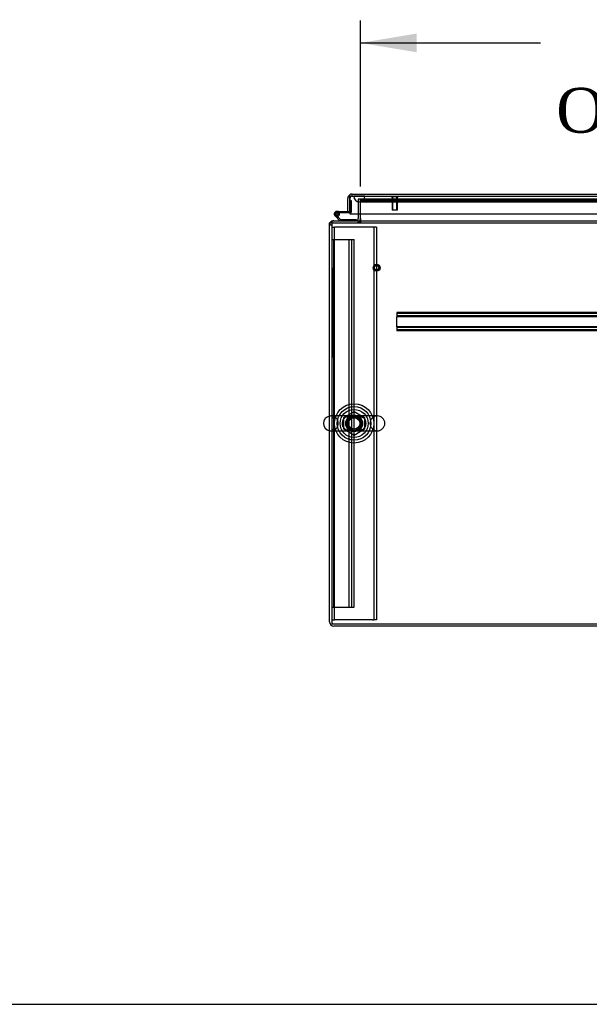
# Model space of a CAD drawing. Header units: inches. Extents: x 1 to 359, y -2 to 239.
# Tile 15 of 83: x 73 to 98, y 1 to 45. Entities that reach past the tile are written whole.
import ezdxf
from ezdxf.enums import TextEntityAlignment as Align
from ezdxf.lldxf.tags import DXFTag

# ---------------------------------------------------------------- set-up
doc = ezdxf.new("R2010")
doc.units = ezdxf.units.IN
doc.header["$MEASUREMENT"] = 0
for name, color, linetype in [('COM50677-2', 7, 'Continuous'), ('COM53964-1', 7, 'Continuous'), ('COM54746-60', 7, 'Continuous'), ('COM55914', 7, 'Continuous'), ('COM70220', 7, 'Continuous'), ('COM71195-8', 7, 'Continuous'), ('COM71298-3', 7, 'Continuous'), ('COM71299-3', 7, 'Continuous'), ('COM71300-3', 7, 'Continuous'), ('Default', 7, 'Continuous'), ('NTS18024', 7, 'Continuous'), ('QLB20185', 7, 'Continuous'), ('SCS86414', 7, 'Continuous'), ('STD26258', 7, 'Continuous'), ('WAF25377', 7, 'Continuous'), ('WAM254785', 7, 'Continuous')]:
    doc.layers.add(name, color=color, linetype=linetype)
doc.styles.add('SEACAD_Times_New_Roman', font='times.ttf')
tags = doc.linetypes.add('HIDDEN2', pattern=[0.1875, 0.125, -0.0625]).pattern_tags.tags
tags[6:7] = [DXFTag(74, 4), DXFTag(75, 0), DXFTag(340, '0'), DXFTag(46, 0.0), DXFTag(50, 0.0), DXFTag(44, 0.0), DXFTag(45, 0.0)]
tags[4:5] = [DXFTag(74, 4), DXFTag(75, 0), DXFTag(340, '0'), DXFTag(46, 0.0), DXFTag(50, 0.0), DXFTag(44, 0.0), DXFTag(45, 0.0)]
doc.dimstyles.new('HAMMOND_(STH_-_540x360)', dxfattribs={"dimtxt": 2, "dimasz": 2.5, "dimexe": 1, "dimexo": 1, "dimgap": 0.5, "dimtad": 0, "dimtih": 1, "dimtoh": 1, "dimzin": 0, "dimdsep": 46, "dimtxsty": 'SEACAD_Times_New_Roman', "dimblk1": '_SE_FILLED', "dimblk2": '_SE_FILLED', "dimsah": 1, "dimcen": 1, "dimadec": 0, "dimazin": 0, "dimtfac": 0.8, "dimtofl": 0, "dimtmove": 0, "dimatfit": 3, "dimfxl": 1, "dimtolj": 1, "dimtzin": 0, "dimarcsym": 0})

# ---------------------------------------------------------------- blocks, each defined once
blk = doc.blocks.new('SE2')
at = {"layer": 'COM50677-2', "color": 7, "linetype": 'HIDDEN2'}
for p, q in [((86.974, 35.305), (87.099, 35.305)), ((87.159, 35.305), (87.099, 35.305)), ((87.099, 17.805), (87.099, 35.305)), ((88.789, 35.305), (87.159, 35.305)), ((88.849, 35.305), (88.789, 35.305)), ((88.849, 35.305), (88.849, 17.805)), ((88.974, 35.305), (88.849, 35.305)), ((88.974, 35.305), (88.974, 17.805)), ((86.974, 17.805), (87.099, 17.805)), ((87.159, 17.805), (87.099, 17.805)), ((88.789, 17.805), (87.159, 17.805)), ((88.789, 17.805), (88.849, 17.805)), ((88.974, 17.805), (88.849, 17.805))]:
    blk.add_line(p, q, dxfattribs=at)
blk.add_circle((87.974, 26.555), 0.375, dxfattribs=at)
at = {"layer": 'COM53964-1', "color": 7, "linetype": 'HIDDEN2'}
for p, q in [((86.974, 34.743), (87.112, 34.743)), ((87.069, 18.368), (87.069, 34.743)), ((87.112, 34.743), (87.836, 34.743)), ((87.753, 18.368), (87.753, 34.743)), ((87.836, 34.743), (87.974, 34.743)), ((87.879, 18.368), (87.879, 34.743)), ((87.974, 18.368), (87.974, 34.743)), ((87.069, 26.806), (86.974, 26.806)), ((86.974, 26.306), (87.069, 26.306)), ((86.974, 18.368), (87.112, 18.368)), ((87.112, 18.368), (87.836, 18.368)), ((87.836, 18.368), (87.974, 18.368))]:
    blk.add_line(p, q, dxfattribs=at)
at = {"layer": 'COM54746-60', "color": 7, "linetype": 'Continuous'}
for p, q in [((87.786, 36.489), (87.786, 36.489)), ((87.274, 36.001), (87.206, 36.001)), ((87.274, 36.001), (87.786, 36.001)), ((87.786, 36.001), (87.786, 36.003)), ((87.339, 35.586), (87.127, 35.798)), ((87.17, 35.843), (87.365, 35.648)), ((87.323, 35.884), (87.261, 35.884)), ((87.31, 35.939), (87.33, 35.939)), ((87.786, 35.939), (87.33, 35.939)), ((87.365, 35.648), (88.058, 35.648)), ((88.058, 35.648), (88.058, 35.586))]:
    blk.add_line(p, q, dxfattribs=at)
at = {"layer": 'COM54746-60', "color": 7, "linetype": 'HIDDEN2'}
for p, q in [((87.786, 36.489), (87.848, 36.489)), ((87.848, 36.489), (87.848, 35.964)), ((87.144, 35.872), (87.144, 35.897)), ((87.194, 35.947), (87.219, 35.947)), ((87.219, 35.822), (87.194, 35.822)), ((87.206, 35.939), (87.31, 35.939)), ((87.323, 35.895), (87.261, 35.889)), ((87.269, 35.897), (87.269, 35.872)), ((87.593, 35.648), (87.593, 35.586)), ((87.823, 35.939), (87.786, 35.939)), ((87.897, 35.586), (87.897, 35.648))]:
    blk.add_line(p, q, dxfattribs=at)
at = {"layer": 'COM54746-60', "color": 7, "linetype": 'Continuous'}
blk.add_circle((87.206, 35.884), 0.05, dxfattribs=at)
for radius, start, end in [(0.117, 0, 227.608), (0.135, 24.0421, 60.0736), (0.055, 0, 228.8041), (0.055, 228.8041, 0), (0.117, 287.0274, 0)]:
    blk.add_arc((87.206, 35.884), radius, start, end, dxfattribs=at)
at = {"layer": 'COM54746-60', "color": 7, "linetype": 'HIDDEN2'}
for centre, radius, start, end in [((87.206, 35.884), 0.117, 227.608, 287.0274), ((87.194, 35.897), 0.05, 90, 180), ((87.194, 35.872), 0.05, 180, 270), ((87.206, 35.884), 0.135, 255.0294, 291.0142), ((87.219, 35.897), 0.05, 0, 90), ((87.219, 35.872), 0.05, 270, 0), ((87.823, 35.964), 0.025, 270, 0)]:
    blk.add_arc(centre, radius, start, end, dxfattribs=at)
at = {"layer": 'COM55914', "color": 7, "linetype": 'HIDDEN2'}
for p, q in [((119.504, 31.491), (89.879, 31.491)), ((89.879, 31.491), (89.879, 31.448)), ((119.504, 31.451), (89.879, 31.451)), ((89.879, 31.448), (89.879, 31.346)), ((89.879, 31.346), (89.879, 31.303)), ((119.504, 31.343), (89.879, 31.343)), ((89.879, 30.866), (89.879, 31.303)), ((119.504, 31.303), (89.879, 31.303)), ((119.504, 30.866), (89.879, 30.866)), ((89.879, 30.866), (89.879, 30.823)), ((119.504, 30.826), (89.879, 30.826)), ((89.879, 30.823), (89.879, 30.721)), ((89.879, 30.721), (89.879, 30.678)), ((119.504, 30.718), (89.879, 30.718)), ((119.504, 30.678), (89.879, 30.678))]:
    blk.add_line(p, q, dxfattribs=at)
at = {"layer": 'COM70220', "color": 7, "linetype": 'HIDDEN2'}
for p, q in [((87.958, 36.677), (88.457, 36.677)), ((87.958, 36.676), (87.958, 36.677)), ((87.958, 36.676), (88.457, 36.676)), ((88.207, 36.674), (87.958, 36.676)), ((88.456, 36.676), (88.207, 36.674)), ((88.207, 36.674), (88.457, 36.674)), ((88.207, 36.428), (88.457, 36.428)), ((88.456, 36.677), (88.456, 36.676)), ((88.457, 36.677), (120.925, 36.677)), ((88.457, 36.676), (120.925, 36.676)), ((88.457, 36.674), (120.925, 36.674)), ((88.457, 36.428), (120.925, 36.428))]:
    blk.add_line(p, q, dxfattribs=at)
blk.add_arc((88.207, 36.678), 0.25, 180, 0, dxfattribs=at)
at = {"layer": 'COM71195-8', "color": 7, "linetype": 'Continuous'}
for p, q in [((87.691, 36.003), (87.691, 36.583)), ((87.786, 36.748), (87.786, 36.583)), ((87.786, 36.583), (87.786, 36.748)), ((87.786, 36.003), (87.786, 36.583)), ((87.786, 36.583), (87.786, 35.898)), ((87.881, 36.773), (121.501, 36.773)), ((87.691, 36.003), (87.786, 36.003)), ((87.786, 35.898), (121.596, 35.898))]:
    blk.add_line(p, q, dxfattribs=at)
at = {"layer": 'COM71195-8', "color": 7, "linetype": 'HIDDEN2'}
for q in [(87.881, 36.773), (121.501, 36.678)]:
    blk.add_line((87.881, 36.678), q, dxfattribs=at)
at = {"layer": 'COM71195-8', "color": 7, "linetype": 'Continuous'}
for start, end in [(120, 180), (90, 120)]:
    blk.add_arc((87.881, 36.583), 0.19, start, end, dxfattribs=at)
at = {"layer": 'COM71195-8', "color": 7, "linetype": 'HIDDEN2'}
blk.add_arc((87.881, 36.583), 0.095, 90, 180, dxfattribs=at)
at = {"layer": 'COM71195-8', "color": 7, "linetype": 'Continuous'}
blk.add_ellipse((87.881, 36.583), major_axis=(0, -0.19), ratio=0.999171, start_param=3.141593, end_param=3.665191, dxfattribs=at)
at = {"layer": 'COM71195-8', "color": 7, "linetype": 'HIDDEN2'}
blk.add_ellipse((87.881, 36.583), major_axis=(0, -0.095), ratio=0.999171, start_param=3.141593, end_param=4.712389, dxfattribs=at)
at = {"layer": 'COM71298-3', "color": 7, "linetype": 'HIDDEN2'}
for p, q in [((88.254, 36.553), (88.254, 36.555)), ((88.255, 36.553), (88.254, 36.555)), ((121.292, 36.555), (88.254, 36.555)), ((121.292, 36.46), (88.255, 36.46)), ((121.042, 36.513), (88.504, 36.513)), ((121.042, 36.419), (88.504, 36.419))]:
    blk.add_line(p, q, dxfattribs=at)
blk.add_circle((87.974, 26.555), 0.344, dxfattribs=at)
for centre, major_axis, start_param, end_param in [((88.504, 36.556), (0.25, 0), 3.211698, 4.712389), ((88.504, 36.463), (-0.25, 0), 0.070105, 1.570796)]:
    blk.add_ellipse(centre, major_axis=major_axis, ratio=0.173648, start_param=start_param, end_param=end_param, dxfattribs=at)
at = {"layer": 'COM71299-3', "color": 7, "linetype": 'HIDDEN2'}
for p, q in [((88.254, 36.553), (121.292, 36.553)), ((88.254, 35.898), (88.254, 36.553)), ((88.224, 35.586), (88.224, 35.491)), ((88.254, 35.586), (88.254, 35.491)), ((86.974, 35.491), (158.844, 35.491))]:
    blk.add_line(p, q, dxfattribs=at)
at = {"layer": 'COM71299-3', "color": 7, "linetype": 'Continuous'}
for p, q in [((86.974, 35.586), (158.844, 35.586)), ((86.974, 35.586), (86.974, 35.396)), ((88.254, 35.681), (88.254, 35.898)), ((88.254, 35.681), (88.254, 35.586)), ((86.974, 35.396), (86.974, 17.621)), ((86.974, 17.621), (158.844, 17.621))]:
    blk.add_line(p, q, dxfattribs=at)
at = {"layer": 'COM71300-3', "color": 7, "linetype": 'HIDDEN2'}
for p, q in [((88.254, 36.553), (88.159, 36.553)), ((88.159, 36.553), (88.159, 35.898)), ((86.974, 35.396), (86.879, 35.396))]:
    blk.add_line(p, q, dxfattribs=at)
at = {"layer": 'COM71300-3', "color": 7, "linetype": 'Continuous'}
for p, q in [((88.159, 35.898), (88.159, 35.681)), ((86.879, 17.716), (86.879, 35.491)), ((86.974, 35.491), (86.879, 35.491)), ((122.719, 17.526), (87.069, 17.526))]:
    blk.add_line(p, q, dxfattribs=at)
for centre, radius, start, end in [((87.069, 35.396), 0.19, 120, 150), ((88.064, 35.681), 0.095, 270, 0), ((88.064, 35.681), 0.19, 330, 0), ((87.069, 17.716), 0.19, 180, 270)]:
    blk.add_arc(centre, radius, start, end, dxfattribs=at)
at = {"layer": 'COM71300-3', "color": 7, "linetype": 'HIDDEN2'}
for centre, radius, start, end in [((87.069, 35.396), 0.19, 90, 120), ((88.064, 35.681), 0.19, 270, 330), ((87.069, 35.396), 0.19, 150, 180), ((87.069, 35.396), 0.095, 90, 180), ((87.069, 17.716), 0.095, 180, 270)]:
    blk.add_arc(centre, radius, start, end, dxfattribs=at)
at = {"layer": 'NTS18024', "color": 7, "linetype": 'HIDDEN2'}
for p, q in [((87.509, 26.818), (87.979, 27.092)), ((87.509, 26.292), (87.509, 26.818)), ((87.979, 27.092), (88.439, 26.818)), ((88.439, 26.818), (88.439, 26.292)), ((87.974, 26.02), (87.509, 26.292)), ((88.439, 26.292), (87.974, 26.02))]:
    blk.add_line(p, q, dxfattribs=at)
for radius in [0.312, 0.263]:
    blk.add_circle((87.974, 26.555), radius, dxfattribs=at)
at = {"layer": 'QLB20185', "color": 7, "linetype": 'HIDDEN2'}
for p, q in [((87.004, 33.491), (86.974, 33.491)), ((87.004, 33.491), (87.004, 33.116)), ((87.004, 33.116), (87.004, 29.866)), ((87.021, 32.332), (87.002, 32.332)), ((87.021, 32.318), (87.002, 32.318)), ((87.021, 32.298), (87.002, 32.298)), ((87.002, 32.154), (87.021, 32.154)), ((87.002, 32.154), (87.021, 32.154)), ((87.021, 32.114), (87.002, 32.114)), ((87.019, 32.312), (87.004, 32.312)), ((87.019, 32.305), (87.004, 32.305)), ((87.019, 32.296), (87.004, 32.296)), ((87.019, 32.295), (87.004, 32.295)), ((87.019, 32.294), (87.004, 32.294)), ((87.019, 32.286), (87.004, 32.286)), ((87.019, 32.262), (87.004, 32.262)), ((87.019, 32.261), (87.004, 32.261)), ((87.019, 32.258), (87.004, 32.258)), ((87.019, 32.242), (87.004, 32.242)), ((87.019, 32.207), (87.004, 32.207)), ((87.019, 32.181), (87.004, 32.181)), ((87.019, 32.181), (87.004, 32.181)), ((87.019, 32.173), (87.004, 32.173)), ((87.019, 32.169), (87.004, 32.169)), ((87.019, 32.168), (87.004, 32.168)), ((87.019, 32.156), (87.004, 32.156)), ((87.019, 32.112), (87.004, 32.112)), ((87.019, 32.07), (87.004, 32.07)), ((87.019, 32.055), (87.004, 32.055)), ((87.019, 32.332), (87.019, 32.312)), ((87.019, 32.306), (87.019, 32.312)), ((87.019, 32.286), (87.019, 32.296)), ((87.019, 32.258), (87.019, 32.286)), ((87.019, 32.173), (87.019, 32.258)), ((87.019, 32.156), (87.019, 32.173)), ((87.019, 32.156), (87.019, 32.154)), ((87.019, 32.105), (87.019, 32.112)), ((87.019, 31.943), (87.019, 32.105)), ((87.002, 32.01), (87.021, 32.01)), ((87.021, 31.908), (87.002, 31.908)), ((87.002, 31.759), (87.021, 31.759)), ((87.002, 31.744), (87.021, 31.744)), ((87.002, 31.744), (87.021, 31.744)), ((87.002, 31.729), (87.021, 31.729)), ((87.021, 31.672), (87.002, 31.672)), ((87.019, 32.013), (87.004, 32.013)), ((87.019, 31.958), (87.004, 31.958)), ((87.019, 31.943), (87.004, 31.943)), ((87.019, 31.905), (87.004, 31.905)), ((87.019, 31.878), (87.004, 31.878)), ((87.019, 31.864), (87.004, 31.864)), ((87.019, 31.782), (87.004, 31.782)), ((87.019, 31.773), (87.004, 31.773)), ((87.019, 31.765), (87.004, 31.765)), ((87.019, 31.761), (87.004, 31.761)), ((87.019, 31.757), (87.004, 31.757)), ((87.019, 31.751), (87.004, 31.751)), ((87.019, 31.749), (87.004, 31.749)), ((87.019, 31.74), (87.004, 31.74)), ((87.019, 31.736), (87.004, 31.736)), ((87.019, 31.679), (87.004, 31.679)), ((87.019, 31.665), (87.004, 31.665)), ((87.019, 31.66), (87.004, 31.66)), ((87.019, 31.657), (87.004, 31.657)), ((87.019, 31.638), (87.004, 31.638)), ((87.019, 31.637), (87.004, 31.637)), ((87.019, 31.898), (87.019, 31.905)), ((87.019, 31.788), (87.019, 31.898)), ((87.019, 31.757), (87.019, 31.788)), ((87.019, 31.736), (87.019, 31.757)), ((87.019, 31.538), (87.019, 31.679)), ((87.002, 31.553), (87.021, 31.553)), ((87.002, 31.538), (87.021, 31.538)), ((87.021, 31.241), (87.002, 31.241)), ((87.021, 31.241), (87.002, 31.241)), ((87.019, 31.568), (87.004, 31.568)), ((87.019, 31.558), (87.004, 31.558)), ((87.019, 31.552), (87.004, 31.552)), ((87.019, 31.552), (87.004, 31.552)), ((87.019, 31.55), (87.004, 31.55)), ((87.019, 31.541), (87.004, 31.541)), ((87.019, 31.54), (87.004, 31.54)), ((87.019, 31.538), (87.004, 31.538)), ((87.019, 31.455), (87.004, 31.455)), ((87.019, 31.451), (87.004, 31.451)), ((87.019, 31.442), (87.004, 31.442)), ((87.019, 31.44), (87.004, 31.44)), ((87.019, 31.435), (87.004, 31.435)), ((87.019, 31.431), (87.004, 31.431)), ((87.019, 31.421), (87.004, 31.421)), ((87.019, 31.412), (87.004, 31.412)), ((87.019, 31.366), (87.004, 31.366)), ((87.019, 31.364), (87.004, 31.364)), ((87.019, 31.354), (87.004, 31.354)), ((87.019, 31.349), (87.004, 31.349)), ((87.019, 31.344), (87.004, 31.344)), ((87.019, 31.343), (87.004, 31.343)), ((87.019, 31.341), (87.004, 31.341)), ((87.019, 31.335), (87.004, 31.335)), ((87.019, 31.333), (87.004, 31.333)), ((87.019, 31.325), (87.004, 31.325)), ((87.019, 31.321), (87.004, 31.321)), ((87.019, 31.239), (87.004, 31.239)), ((87.019, 31.239), (87.004, 31.239)), ((87.019, 31.239), (87.004, 31.239)), ((87.019, 31.234), (87.004, 31.234)), ((87.019, 31.181), (87.004, 31.181)), ((87.019, 31.167), (87.004, 31.167)), ((87.019, 31.451), (87.019, 31.455)), ((87.019, 31.442), (87.019, 31.451)), ((87.019, 31.431), (87.019, 31.442)), ((87.019, 31.412), (87.019, 31.431)), ((87.019, 31.343), (87.019, 31.412)), ((87.019, 31.321), (87.019, 31.343)), ((87.019, 31.231), (87.019, 31.239)), ((87.019, 31.117), (87.019, 31.231)), ((87.002, 31.107), (87.021, 31.107)), ((87.021, 31.027), (87.002, 31.027)), ((87.021, 31.023), (87.002, 31.023)), ((87.021, 31.012), (87.002, 31.012)), ((87.021, 31.008), (87.002, 31.008)), ((87.002, 30.897), (87.021, 30.897)), ((87.002, 30.893), (87.021, 30.893)), ((87.021, 30.819), (87.002, 30.819)), ((87.019, 31.109), (87.004, 31.109)), ((87.019, 31.017), (87.004, 31.017)), ((87.019, 31.013), (87.004, 31.013)), ((87.019, 31.007), (87.004, 31.007)), ((87.019, 30.997), (87.004, 30.997)), ((87.019, 30.995), (87.004, 30.995)), ((87.019, 30.994), (87.004, 30.994)), ((87.019, 30.99), (87.004, 30.99)), ((87.019, 30.93), (87.004, 30.93)), ((87.019, 30.926), (87.004, 30.926)), ((87.019, 30.923), (87.004, 30.923)), ((87.019, 30.913), (87.004, 30.913)), ((87.019, 30.912), (87.004, 30.912)), ((87.019, 30.908), (87.004, 30.908)), ((87.019, 30.907), (87.004, 30.907)), ((87.019, 30.812), (87.004, 30.812)), ((87.019, 30.806), (87.004, 30.806)), ((87.019, 30.801), (87.004, 30.801)), ((87.019, 30.799), (87.004, 30.799)), ((87.019, 30.788), (87.004, 30.788)), ((87.019, 30.786), (87.004, 30.786)), ((87.019, 30.786), (87.004, 30.786)), ((87.019, 30.762), (87.004, 30.762)), ((87.019, 31.109), (87.019, 31.117)), ((87.019, 31.007), (87.019, 31.027)), ((87.019, 30.913), (87.019, 31.007)), ((87.019, 30.788), (87.019, 30.812)), ((87.019, 30.696), (87.019, 30.788)), ((87.002, 30.689), (87.021, 30.689)), ((87.002, 30.689), (87.021, 30.689)), ((87.002, 30.675), (87.021, 30.675)), ((87.019, 30.706), (87.004, 30.706)), ((87.019, 30.704), (87.004, 30.704)), ((87.019, 30.696), (87.004, 30.696)), ((87.019, 30.693), (87.004, 30.693)), ((87.019, 30.692), (87.004, 30.692)), ((87.019, 30.675), (87.019, 30.696)), ((87.004, 29.866), (87.004, 29.491)), ((87.004, 29.491), (86.974, 29.491))]:
    blk.add_line(p, q, dxfattribs=at)
at = {"layer": 'SCS86414', "color": 7, "linetype": 'HIDDEN2'}
for p, q in [((87.93, 26.886), (86.939, 26.886)), ((89.01, 26.886), (87.93, 26.886)), ((86.939, 26.224), (87.992, 26.224)), ((87.992, 26.224), (89.01, 26.224))]:
    blk.add_line(p, q, dxfattribs=at)
for radius in [0.625, 0.312, 0.252]:
    blk.add_circle((87.974, 26.555), radius, dxfattribs=at)
at = {"layer": 'SCS86414', "color": 7, "linetype": 'Continuous'}
blk.add_arc((86.939, 26.555), 0.331, 100.3132, 259.6868, dxfattribs=at)
at = {"layer": 'SCS86414', "color": 7, "linetype": 'HIDDEN2'}
for centre, radius, start, end in [((86.939, 26.555), 0.331, 90, 100.3132), ((86.939, 26.555), 0.331, 270, 90), ((87.738, 26.553), 0.303, 131.0484, 247.1599), ((87.772, 26.519), 0.352, 115.5712, 131.4638), ((88.208, 26.554), 0.306, 292.4822, 66.9196), ((89.01, 26.555), 0.331, 90, 270), ((89.01, 26.555), 0.331, 270, 90), ((86.939, 26.555), 0.331, 259.6868, 270)]:
    blk.add_arc(centre, radius, start, end, dxfattribs=at)
for points, knots in [([(87.612, 26.838), (87.617, 26.84), (87.622, 26.843), (87.68, 26.867), (87.738, 26.878), (87.826, 26.885), (87.856, 26.886), (87.918, 26.886), (87.951, 26.886), (88.047, 26.886), (88.109, 26.887), (88.226, 26.876), (88.283, 26.863), (88.336, 26.838)], [0.0565689, 0.0565689, 0.0565689, 0.0565689, 0.0625, 0.0625, 0.125, 0.125, 0.15625, 0.15625, 0.1875, 0.1875, 0.25, 0.25, 0.3119644, 0.3119644, 0.3119644, 0.3119644]), ([(88.333, 26.269), (88.329, 26.268), (88.326, 26.266), (88.268, 26.242), (88.21, 26.231), (88.092, 26.222), (88.029, 26.224), (87.932, 26.224), (87.9, 26.223), (87.838, 26.224), (87.808, 26.225), (87.72, 26.234), (87.664, 26.247), (87.612, 26.271)], [0.5584614, 0.5584614, 0.5584614, 0.5584614, 0.5625, 0.5625, 0.625, 0.625, 0.6875, 0.6875, 0.71875, 0.71875, 0.75, 0.75, 0.8114741, 0.8114741, 0.8114741, 0.8114741])]:
    blk.add_open_spline(points, degree=3, knots=knots, dxfattribs=at)
at = {"layer": 'STD26258', "color": 7, "linetype": 'HIDDEN2'}
for p, q in [((89.63, 36.678), (89.63, 36.647)), ((89.943, 36.647), (89.63, 36.647)), ((89.661, 36.647), (89.661, 36.053)), ((89.692, 36.053), (89.692, 36.647)), ((89.881, 36.053), (89.881, 36.647)), ((89.911, 36.053), (89.911, 36.647)), ((89.943, 36.647), (89.943, 36.678)), ((89.911, 36.053), (89.661, 36.053))]:
    blk.add_line(p, q, dxfattribs=at)
for radius in [0.156, 0.125, 0.0944]:
    blk.add_circle((88.974, 33.491), radius, dxfattribs=at)
at = {"layer": 'WAF25377', "color": 7, "linetype": 'HIDDEN2'}
for radius in [0.875, 0.34]:
    blk.add_circle((87.974, 26.555), radius, dxfattribs=at)
at = {"layer": 'WAM254785', "color": 7, "linetype": 'HIDDEN2'}
for radius in [0.75, 0.312]:
    blk.add_circle((87.974, 26.555), radius, dxfattribs=at)
blk = doc.blocks.new('DMBLK122')
at = {"layer": 'Default', "linetype": 'Continuous', "transparency": 16777216}
for points in [[(90.754, 43.926), (88.254, 43.51), (90.754, 43.093)], [(118.305, 43.926), (118.305, 43.093), (120.805, 43.51)]]:
    blk.add_hatch(color=7, dxfattribs=at).paths.add_polyline_path(points)
at = {"layer": 'Default', "color": 7, "linetype": 'Continuous', "transparency": 16777216}
for p, q in [((88.254, 37.117), (88.254, 44.51)), ((120.805, 37.368), (120.805, 44.51)), ((88.254, 43.51), (96.271, 43.51)), ((112.789, 43.51), (120.805, 43.51))]:
    blk.add_line(p, q, dxfattribs=at)
at = {"layer": 'Default', "color": 7, "linetype": 'Continuous', "transparency": 16777216, "style": 'SEACAD_Times_New_Roman'}
for s, p in [('32.55', (101.117, 44.51)), ('OPENNING', (96.971, 41.51))]:
    blk.add_text(s, height=2, dxfattribs=at).set_placement(p, align=Align.TOP_LEFT)
blk = doc.blocks.new('_SE_FILLED')
at = {"color": 0}
blk.add_line((0, 0), (-1, 0), dxfattribs=at)
blk.add_solid([(0, 0), (-1, -0.1665), (-1, 0.1665), (0, 0)], dxfattribs=at)
blk = doc.blocks.new('BORDER')
at = {"layer": 'Default', "color": 7, "linetype": 'Continuous'}
blk.add_line((-41.86, 0), (0, 0), dxfattribs=at)

msp = doc.modelspace()

# ---------------------------------------------------------------- block references
at = {"layer": 'Default', "color": 7, "xscale": 8.55, "yscale": 8.55, "zscale": 8.55}
msp.add_blockref('BORDER', (359.223, 0.67), dxfattribs=at)
at = {"layer": 'Default'}
msp.add_blockref('SE2', (0, 0), dxfattribs=at)

# ---------------------------------------------------------------- dimensions: what is measured, and where the dimension line sits
at = {"layer": 'Default', "color": 7, "linetype": 'Continuous'}
dim = msp.add_linear_dim(base=(120.805, 43.51), p1=(88.254, 36.117), p2=(120.805, 36.368), text='\\A1;<>\\POPENNING', dimstyle='HAMMOND_(STH_-_540x360)', dxfattribs=at)
dim.commit()
dim.dimension.update_dxf_attribs({"geometry": 'DMBLK122', "text_midpoint": (104.53, 43.51), "dimtype": 160})

doc.saveas('drawing.dxf')
